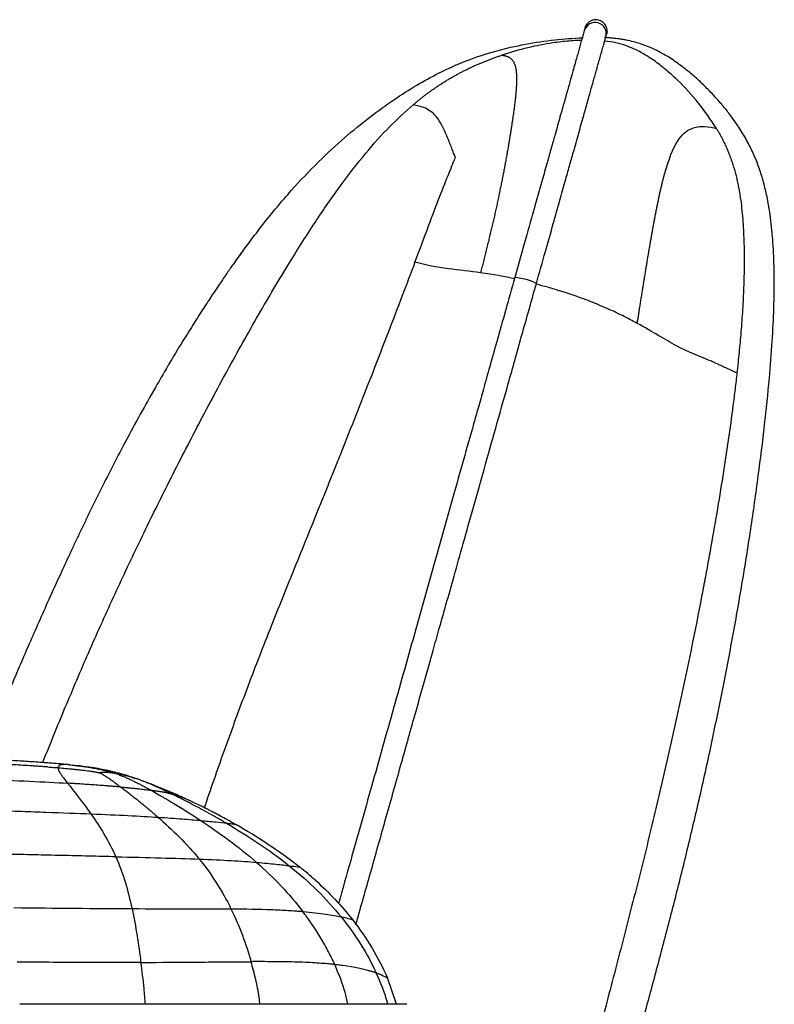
# Paper-space layout '_Right' of a CAD drawing. Header units: millimetres. Extents: x -155 to 619, y 0 to 686.
# Tile 9 of 9: x 451 to 619, y 466 to 686. Entities that reach past the tile are written whole.
import ezdxf

# ---------------------------------------------------------------- set-up
doc = ezdxf.new("R2010")
doc.units = ezdxf.units.MM

psp = doc.layouts.new('_Right')

# ---------------------------------------------------------------- linework, layer by layer
at = {"color": 7, "linetype": 'Continuous', "lineweight": 25}
for p, q in [((581.67, 683.01), (581.5, 682.27)), ((581.32, 681.99), (581.6, 682.58)), ((581.59, 682.53), (581.5, 682.27)), ((581.59, 682.53), (581.59, 682.53)), ((461.88, 519.58), (463.65, 519.37)), ((476.23, 516.63), (476.31, 516.61)), ((477.77, 516.09), (477.67, 516.13)), ((488.68, 511.57), (488.39, 511.69)), ((489.45, 511.2), (489.4, 511.22)), ((534.77, 466.18), (532.71, 472.09))]:
    psp.add_line(p, q, dxfattribs=at)
at = {"color": 7, "linetype": 'Continuous', "lineweight": 25, "flags": 128}
for points in [[(576.77, 683.89), (576.87, 684.16), (577.16, 684.68)], [(561.11, 628.22), (561.13, 628.25), (561.46, 628.28), (562.09, 628.19), (562.94, 628.01), (563.88, 627.75), (564.76, 627.47), (565.46, 627.19), (565.85, 626.97), (565.92, 626.87)]]:
    psp.add_lwpolyline(points, dxfattribs=at)
at = {"color": 7, "linetype": 'Continuous', "lineweight": 25}
psp.add_arc((579.01, 682.59), 2.5, 344.1529, 164.1485, dxfattribs=at)
for points, knots in [([(581.47, 682.3), (581.55, 682.51), (581.73, 682.96), (581.66, 683.77), (581.39, 684.43), (581.07, 684.86), (580.8, 685.12), (580.58, 685.28), (580.41, 685.38), (580.33, 685.43), (580.3, 685.45), (580.11, 685.54), (579.71, 685.68), (579.17, 685.73), (578.63, 685.66), (578.09, 685.49), (577.46, 685.1), (577.15, 684.64), (576.97, 684.38)], [0, 0, 0, 0, 0.191502, 0.413215, 0.585752, 0.682845, 0.752352, 0.794614, 0.805972, 0.80956, 0.810995, 0.812331, 0.838453, 0.871208, 0.892243, 0.919696, 0.955194, 1, 1, 1, 1]), ([(576.6, 683.27), (576.59, 683.24), (576.57, 683.18), (576.5, 682.93), (576.38, 682.47), (576.19, 681.8), (575.94, 680.92), (575.65, 679.88), (575.32, 678.73), (574.96, 677.44), (574.55, 675.99), (574.04, 674.18), (573.41, 671.92), (572.62, 669.11), (571.7, 665.87), (570.84, 662.79), (570.05, 659.99), (569.31, 657.38), (568.4, 654.13), (567.15, 649.7), (565.51, 643.87), (563.43, 636.46), (561.91, 631.09), (561.11, 628.22)], [0, 0, 0, 0, 0.082569, 0.158293, 0.227173, 0.289277, 0.344569, 0.392893, 0.43432, 0.471015, 0.50642, 0.540444, 0.581305, 0.620784, 0.659951, 0.699074, 0.719397, 0.744392, 0.774575, 0.80978, 0.864198, 0.927478, 1, 1, 1, 1]), ([(577.22, 684.75), (577.17, 684.69), (577.08, 684.57), (576.98, 684.39), (576.9, 684.23), (576.84, 684.1), (576.81, 683.99), (576.78, 683.91), (576.77, 683.86), (576.76, 683.84), (576.75, 683.81), (576.74, 683.76), (576.73, 683.71), (576.72, 683.68), (576.71, 683.65), (576.7, 683.62), (576.69, 683.59), (576.68, 683.55), (576.67, 683.52), (576.66, 683.49), (576.65, 683.45), (576.65, 683.43), (576.64, 683.41), (576.63, 683.37), (576.61, 683.31), (576.6, 683.27)], [0, 0, 0, 0, 0.057812, 0.111043, 0.159693, 0.203761, 0.243247, 0.278151, 0.308473, 0.334674, 0.416167, 0.499999, 0.530753, 0.561197, 0.591332, 0.621157, 0.650673, 0.679921, 0.712705, 0.748011, 0.788341, 0.833699, 0.884093, 0.939527, 1, 1, 1, 1]), ([(480, 241.79), (480.4, 242.07), (482.47, 243.5), (486.18, 246.58), (491.1, 251.1), (495.92, 256.18), (500.71, 261.82), (505.84, 268.51), (511.33, 276.31), (517.12, 285.19), (522.83, 294.54), (528.39, 304.15), (534.25, 314.81), (540.27, 326.33), (546.3, 338.63), (551.85, 350.7), (556.96, 362.63), (561.69, 374.45), (566.35, 386.89), (570.9, 399.91), (575.33, 413.43), (579.42, 426.67), (583.25, 439.65), (586.84, 452.3), (590.2, 464.53), (593.37, 476.28), (596.38, 487.75), (599.27, 499.27), (602.09, 511.18), (604.77, 523.25), (607.29, 535.44), (609.62, 547.56), (611.78, 559.8), (613.72, 571.97), (615.4, 583.81), (616.8, 595.04), (617.83, 605.06), (618.52, 613.8), (618.89, 621.35), (618.99, 628.23), (618.79, 634.53), (618.32, 640.31), (617.63, 644.98), (616.79, 648.78), (615.86, 651.93), (614.74, 654.9), (613.41, 657.77), (611.83, 660.59), (610.1, 663.19), (608.32, 665.54), (606.6, 667.6), (604.98, 669.36), (603.64, 670.72), (602.64, 671.69), (601.61, 672.63), (600.58, 673.53), (599.54, 674.39), (598.36, 675.31), (597.06, 676.26), (595.68, 677.19), (594.19, 678.09), (592.67, 678.9), (591.1, 679.62), (589.55, 680.21), (588.03, 680.69), (586.7, 681.01), (585.57, 681.24), (584.7, 681.38), (583.87, 681.49), (583.16, 681.57), (582.6, 681.62), (582.33, 681.64), (582.13, 681.66), (581.93, 681.67), (581.66, 681.69), (581.34, 681.7), (581.2, 681.71), (581.12, 681.71)], [0, 0, 0, 0, 0.003897, 0.020205, 0.035649, 0.050561, 0.065374, 0.080503, 0.099324, 0.11879, 0.138699, 0.158787, 0.178748, 0.204131, 0.228645, 0.252494, 0.275871, 0.298945, 0.321793, 0.348322, 0.374262, 0.39944, 0.423713, 0.447477, 0.470206, 0.491903, 0.51301, 0.53422, 0.556204, 0.57939, 0.601278, 0.62362, 0.646115, 0.668413, 0.690027, 0.710467, 0.729274, 0.74419, 0.757868, 0.770616, 0.782814, 0.794912, 0.807414, 0.816257, 0.825702, 0.835888, 0.846592, 0.857306, 0.867481, 0.874419, 0.880565, 0.885918, 0.888398, 0.89085, 0.893391, 0.896149, 0.899244, 0.902778, 0.908308, 0.914898, 0.922639, 0.933492, 0.945536, 0.957815, 0.969452, 0.979701, 0.985124, 0.989639, 0.993141, 0.995574, 0.996423, 0.996785, 0.997128, 0.997477, 0.997858, 0.998796, 1, 1, 1, 1]), ([(498.99, 632.07), (500.97, 634.78), (504.88, 640.12), (511.02, 647.44), (517.1, 653.87), (522.98, 659.32), (528.61, 663.93), (533.98, 667.81), (539.08, 671.08), (544.5, 674.08), (550.38, 676.7), (556.88, 678.83), (563.43, 680.32), (569.87, 681.31), (574.11, 681.57), (576.16, 681.7)], [0, 0, 0, 0, 0.105951, 0.208116, 0.300562, 0.384331, 0.460393, 0.529604, 0.592753, 0.651141, 0.724211, 0.795215, 0.866191, 0.935487, 1, 1, 1, 1]), ([(575.99, 681.11), (575.66, 681.11), (574.74, 681.08), (573.22, 680.96), (571.41, 680.78), (568.32, 680.37), (563.88, 679.53), (560.16, 678.4), (558.24, 677.81)], [0, 0, 0, 0, 0.054926, 0.152577, 0.253074, 0.356315, 0.668173, 1, 1, 1, 1]), ([(565.92, 626.87), (566.6, 629.27), (567.86, 633.75), (569.61, 639.96), (571.08, 645.2), (572.28, 649.48), (573.28, 653.02), (574.3, 656.62), (575.38, 660.47), (576.48, 664.39), (577.42, 667.71), (578.09, 670.11), (578.57, 671.81), (578.94, 673.11), (579.3, 674.41), (579.68, 675.76), (580.06, 677.12), (580.45, 678.48), (580.8, 679.73), (581.09, 680.75), (581.28, 681.43), (581.38, 681.79), (581.4, 681.87), (581.41, 681.91)], [0, 0, 0, 0, 0.0606795, 0.1135345, 0.1587425, 0.1964518, 0.2268236, 0.2548101, 0.2969761, 0.3390297, 0.3797731, 0.417505, 0.4407561, 0.4625116, 0.4874742, 0.5190308, 0.5570911, 0.601385, 0.6628951, 0.7336331, 0.813346, 0.9021221, 1, 1, 1, 1]), ([(606.05, 661.47), (604.77, 663.4), (602.19, 667.26), (598.2, 671.52), (594.8, 674.59), (592.58, 676.32), (590.43, 677.76), (588.39, 678.91), (586.01, 679.91), (583.62, 680.63), (581.98, 680.84), (581.14, 680.94)], [0, 0, 0, 0, 0.212206, 0.426945, 0.533563, 0.633176, 0.685776, 0.77074, 0.848618, 0.922304, 1, 1, 1, 1]), ([(581.41, 681.91), (581.42, 681.94), (581.44, 682), (581.45, 682.04), (581.45, 682.06), (581.46, 682.08), (581.47, 682.11), (581.48, 682.15), (581.49, 682.18), (581.5, 682.23), (581.52, 682.3), (581.54, 682.36), (581.55, 682.4), (581.56, 682.42), (581.56, 682.44), (581.57, 682.46), (581.57, 682.47), (581.58, 682.49), (581.57, 682.49), (581.57, 682.49)], [0, 0, 0, 0, 0.084529, 0.162348, 0.233455, 0.297852, 0.355554, 0.406563, 0.450879, 0.489174, 0.608273, 0.730795, 0.775745, 0.820244, 0.864291, 0.907886, 0.951029, 0.993784, 1, 1, 1, 1]), ([(538.42, 666.73), (538.62, 666.9), (539.02, 667.23), (539.62, 667.72), (540.22, 668.2), (540.84, 668.68), (541.46, 669.15), (542.08, 669.61), (542.71, 670.06), (543.35, 670.5), (544, 670.94), (544.65, 671.37), (545.3, 671.79), (545.97, 672.2), (546.64, 672.6), (547.31, 672.99), (548, 673.38), (548.69, 673.75), (549.38, 674.12), (550.09, 674.47), (550.79, 674.82), (551.51, 675.16), (552.23, 675.49), (552.96, 675.81), (553.7, 676.12), (554.44, 676.43), (555.19, 676.72), (555.94, 677.01), (556.7, 677.28), (557.47, 677.55), (557.98, 677.73), (558.24, 677.81)], [0, 0, 0, 0, 0.033955, 0.067906, 0.101857, 0.135812, 0.169775, 0.203749, 0.23774, 0.271751, 0.305785, 0.339848, 0.373945, 0.408081, 0.442262, 0.476495, 0.510784, 0.545136, 0.579556, 0.61405, 0.648624, 0.683282, 0.718033, 0.752881, 0.787834, 0.822896, 0.858072, 0.893366, 0.928783, 0.964326, 1, 1, 1, 1]), ([(558.24, 677.81), (558.29, 677.8), (558.39, 677.79), (558.56, 677.76), (558.73, 677.73), (558.91, 677.69), (559.09, 677.64), (559.27, 677.59), (559.46, 677.52), (559.64, 677.44), (559.83, 677.34), (560.02, 677.23), (560.2, 677.09), (560.37, 676.93), (560.54, 676.74), (560.71, 676.52), (560.86, 676.27), (561, 675.98), (561.13, 675.65), (561.22, 675.33), (561.29, 675.05), (561.33, 674.82), (561.37, 674.57), (561.41, 674.31), (561.44, 674.04), (561.46, 673.74), (561.48, 673.44), (561.49, 673.11), (561.5, 672.77), (561.5, 672.41), (561.5, 672.03), (561.49, 671.63), (561.47, 671.21), (561.45, 670.77), (561.42, 670.31), (561.38, 669.83), (561.34, 669.32), (561.29, 668.8), (561.23, 668.25), (561.17, 667.68), (561.1, 667.08), (561.02, 666.46), (560.94, 665.82), (560.85, 665.15), (560.76, 664.46), (560.65, 663.74), (560.54, 662.99), (560.42, 662.22), (560.34, 661.69), (560.3, 661.42)], [0, 0, 0, 0, 0.031619, 0.063187, 0.094699, 0.126152, 0.157542, 0.188863, 0.220112, 0.251285, 0.282377, 0.313384, 0.344298, 0.375114, 0.405825, 0.436423, 0.46691, 0.497277, 0.527506, 0.557584, 0.573403, 0.589181, 0.604917, 0.620611, 0.636262, 0.65187, 0.667434, 0.682953, 0.698426, 0.713852, 0.72923, 0.744562, 0.759845, 0.775082, 0.790272, 0.805417, 0.820519, 0.835581, 0.850606, 0.865599, 0.880563, 0.895504, 0.910429, 0.925344, 0.940255, 0.955167, 0.970089, 0.98503, 1, 1, 1, 1]), ([(455.9, 520.06), (455.93, 520.15), (457.56, 524.29), (460.9, 532.44), (466.09, 544.65), (471.55, 556.82), (477.33, 569.1), (483.39, 581.44), (489.83, 594.04), (496.54, 606.67), (503.4, 618.99), (510.05, 630.29), (516.3, 640.21), (522.09, 648.6), (527.64, 655.75), (532.95, 661.78), (536.67, 665.14), (538.42, 666.73)], [0, 0, 0, 0, 0.001805, 0.07869, 0.156083, 0.236858, 0.315103, 0.396619, 0.480511, 0.565749, 0.650064, 0.730523, 0.797869, 0.857957, 0.911102, 0.958142, 1, 1, 1, 1]), ([(547.88, 654.95), (547.85, 655.03), (547.8, 655.14), (547.7, 655.41), (547.64, 655.56), (547.45, 656.06), (547.31, 656.42), (546.86, 657.57), (546.54, 658.39), (545.53, 660.86), (544.81, 662.49), (543.13, 664.81), (542.15, 665.51), (540.21, 666.39), (539.25, 666.58), (538.42, 666.73)], [0, 0, 0, 0, 0.03125, 0.03125, 0.0625, 0.0625, 0.125, 0.125, 0.25, 0.25, 0.5, 0.5, 0.75, 0.75, 1, 1, 1, 1]), ([(560.3, 661.42), (560.28, 661.28), (560.23, 661), (560.17, 660.58), (560.1, 660.15), (560.03, 659.71), (559.95, 659.26), (559.88, 658.81), (559.8, 658.35), (559.72, 657.89), (559.64, 657.42), (559.56, 656.94), (559.48, 656.46), (559.39, 655.97), (559.3, 655.48), (559.21, 654.98), (559.12, 654.48), (559.03, 653.97), (558.93, 653.45), (558.83, 652.93), (558.73, 652.4), (558.63, 651.87), (558.53, 651.34), (558.42, 650.8), (558.32, 650.25), (558.21, 649.71), (558.1, 649.15), (557.99, 648.6), (557.87, 648.04), (557.75, 647.47), (557.64, 646.9), (557.52, 646.33), (557.4, 645.75), (557.27, 645.18), (557.15, 644.59), (557.02, 644.01), (556.89, 643.42), (556.76, 642.83), (556.63, 642.24), (556.49, 641.64), (556.36, 641.04), (556.22, 640.44), (556.08, 639.83), (555.94, 639.23), (555.8, 638.62), (555.65, 638.01), (555.5, 637.4), (555.36, 636.78), (555.21, 636.17), (555.06, 635.55), (554.9, 634.93), (554.75, 634.31), (554.59, 633.69), (554.44, 633.06), (554.28, 632.44), (554.12, 631.81), (553.96, 631.18), (553.79, 630.55), (553.63, 629.93), (553.52, 629.51), (553.46, 629.29)], [0, 0, 0, 0, 0.016116, 0.032256, 0.048424, 0.064621, 0.080848, 0.097108, 0.113402, 0.129733, 0.1461, 0.162507, 0.178954, 0.195442, 0.211973, 0.228547, 0.245165, 0.261829, 0.278539, 0.295294, 0.312097, 0.328947, 0.345844, 0.362788, 0.37978, 0.396819, 0.413906, 0.43104, 0.44822, 0.465446, 0.482719, 0.500036, 0.517398, 0.534804, 0.552252, 0.569743, 0.587275, 0.604848, 0.62246, 0.640112, 0.657803, 0.675531, 0.693296, 0.711097, 0.728932, 0.746802, 0.764704, 0.782639, 0.800604, 0.8186, 0.836625, 0.854678, 0.872758, 0.890864, 0.908996, 0.927152, 0.945331, 0.963533, 0.981756, 1, 1, 1, 1]), ([(594.48, 651.24), (595.43, 654.71), (596.4, 657.01), (598.38, 660.13), (599.38, 660.94), (600.41, 661.4)], [0, 0, 0, 0, 0.5, 0.5, 1, 1, 1, 1]), ([(600.41, 661.4), (601.43, 661.86), (602.46, 661.96), (604.39, 661.86), (605.29, 661.65), (606.05, 661.47)], [0, 0, 0, 0, 0.5, 0.5, 1, 1, 1, 1]), ([(606.05, 661.47), (606.15, 661.3), (606.36, 660.95), (606.66, 660.42), (606.95, 659.89), (607.24, 659.36), (607.51, 658.83), (607.77, 658.29), (608.03, 657.76), (608.27, 657.22), (608.51, 656.68), (608.73, 656.13), (608.95, 655.59), (609.15, 655.04), (609.35, 654.49), (609.54, 653.94), (609.72, 653.39), (609.9, 652.84), (610.06, 652.28), (610.22, 651.72), (610.36, 651.16), (610.5, 650.6), (610.64, 650.03), (610.76, 649.47), (610.88, 648.9), (610.99, 648.33), (611.1, 647.76), (611.2, 647.19), (611.29, 646.61), (611.38, 646.03), (611.66, 644.06), (611.99, 640.66), (612.22, 635.82), (612.26, 630.93), (612.14, 626.01), (611.89, 621.07), (611.59, 617), (611.32, 613.82), (611.11, 611.53), (610.87, 609.24), (610.71, 607.72), (610.62, 606.95)], [0, 0, 0, 0, 0.0109679, 0.0218809, 0.0327414, 0.0435518, 0.0543146, 0.0650322, 0.0757075, 0.0863434, 0.096943, 0.1075095, 0.1180463, 0.1285571, 0.1390454, 0.1495152, 0.1599697, 0.1704116, 0.1808436, 0.1912686, 0.2016891, 0.2121078, 0.2225272, 0.2329493, 0.2433762, 0.2538099, 0.2642533, 0.274708, 0.2851748, 0.2956543, 0.3061467, 0.3925741, 0.4798083, 0.5676258, 0.6560299, 0.7450609, 0.8347209, 0.8759058, 0.9171835, 0.9585498, 1, 1, 1, 1]), ([(538.86, 631.65), (541.09, 637.58), (542.88, 642.41), (545.16, 648.33), (545.85, 650.08), (546.76, 652.32), (547.04, 653), (547.42, 653.89), (547.53, 654.16), (547.74, 654.62), (547.82, 654.82), (547.88, 654.95)], [0, 0, 0, 0, 0.5, 0.5, 0.75, 0.75, 0.875, 0.875, 0.9375, 0.9375, 1, 1, 1, 1]), ([(588.42, 618.01), (588.47, 618.36), (588.58, 619.05), (588.74, 620.08), (588.9, 621.12), (589.07, 622.15), (589.23, 623.18), (589.39, 624.21), (589.56, 625.23), (589.72, 626.25), (589.89, 627.28), (590.05, 628.3), (590.22, 629.31), (590.38, 630.32), (590.55, 631.33), (590.71, 632.34), (590.88, 633.34), (591.05, 634.33), (591.22, 635.32), (591.39, 636.31), (591.56, 637.29), (591.73, 638.26), (591.9, 639.22), (592.08, 640.17), (592.25, 641.11), (592.43, 642.04), (592.61, 642.96), (592.78, 643.87), (592.97, 644.77), (593.15, 645.64), (593.33, 646.51), (593.52, 647.35), (593.71, 648.18), (593.9, 648.98), (594.09, 649.76), (594.28, 650.52), (594.41, 651), (594.48, 651.24)], [0, 0, 0, 0, 0.02914, 0.058257, 0.087353, 0.116432, 0.145493, 0.174538, 0.203568, 0.232582, 0.261579, 0.290557, 0.319514, 0.348448, 0.377355, 0.40623, 0.435069, 0.463869, 0.492624, 0.521331, 0.549986, 0.578585, 0.607124, 0.635599, 0.664009, 0.692351, 0.720625, 0.748832, 0.776975, 0.805059, 0.833084, 0.861052, 0.88896, 0.916807, 0.944595, 0.972324, 1, 1, 1, 1]), ([(502.61, 637.01), (502.61, 637.01), (502.61, 637.02), (502.58, 636.98), (502.5, 636.88), (502.38, 636.72), (502.21, 636.49), (501.98, 636.19), (501.7, 635.82), (501.37, 635.37), (500.97, 634.84), (500.52, 634.22), (500, 633.5), (499.43, 632.72), (498.83, 631.87), (498.2, 630.98), (497.51, 630), (496.76, 628.91), (495.94, 627.71), (494.75, 625.97), (493.09, 623.48), (491.05, 620.33), (488.88, 616.92), (486.59, 613.23), (483.91, 608.78), (480.9, 603.62), (477.61, 597.76), (474.59, 592.18), (471.86, 586.95), (469.44, 582.21), (467.41, 578.11), (465.82, 574.85), (464.66, 572.45), (463.53, 570.06), (462.04, 566.89), (460.07, 562.66), (457.78, 557.63), (455.52, 552.59), (453.4, 547.78), (451.41, 543.2), (449.64, 539.06), (448.07, 535.33), (446.71, 532.05), (445.43, 528.93), (444.39, 526.37), (443.61, 524.44), (443.07, 523.1), (442.59, 521.88), (442.32, 521.2), (442.19, 520.88)], [0, 0, 0, 0, 0.0186034, 0.0710391, 0.1189419, 0.1623778, 0.201458, 0.2363342, 0.2671949, 0.2942945, 0.317953, 0.3384737, 0.3561389, 0.3712178, 0.3825032, 0.3922103, 0.40057, 0.4079082, 0.4146379, 0.4211614, 0.4348173, 0.4506492, 0.4692311, 0.4905669, 0.51438, 0.5491759, 0.5860801, 0.6233132, 0.6503132, 0.6757235, 0.699179, 0.7102706, 0.7211008, 0.7318752, 0.7427697, 0.7653011, 0.7938986, 0.8236419, 0.8535114, 0.8824036, 0.909311, 0.929629, 0.9476748, 0.9632959, 0.9766556, 0.9827303, 0.9886347, 0.9946473, 1, 1, 1, 1]), ([(538.86, 631.65), (537.92, 629.17), (535.94, 623.94), (532.79, 615.74), (529.39, 606.95), (525.82, 597.84), (523.14, 591.09), (521.29, 586.44), (520.27, 583.9), (519.11, 581.02), (517.95, 578.14), (515.48, 572.03), (511.74, 562.83), (506.62, 550.1), (501.62, 537.27), (496.83, 524.23), (493.64, 515.2), (492.07, 510.47), (491.91, 510)], [0, 0, 0, 0, 0.061403, 0.129327, 0.202117, 0.278055, 0.354282, 0.369249, 0.393182, 0.417042, 0.440815, 0.464488, 0.568591, 0.669219, 0.780016, 0.88519, 0.988784, 1, 1, 1, 1]), ([(553.46, 629.3), (551.2, 629.6), (548.74, 629.84), (543.76, 630.52), (541.24, 630.96), (538.86, 631.65)], [0, 0, 0, 0, 0.5, 0.5, 1, 1, 1, 1]), ([(561.11, 628.22), (560.41, 625.75), (559.1, 621.08), (557.23, 614.44), (555.59, 608.62), (554.17, 603.59), (552.98, 599.34), (550.74, 591.39), (546.12, 574.97), (540.17, 553.82), (534.1, 532.26), (529.26, 515.06), (525.18, 500.56), (522.73, 491.85), (521.83, 488.66)], [0, 0, 0, 0, 0.053452, 0.100997, 0.142746, 0.178769, 0.209091, 0.23406, 0.349587, 0.561894, 0.688305, 0.812925, 0.931387, 1, 1, 1, 1]), ([(525.69, 483.93), (525.75, 484.14), (526.83, 487.98), (529.02, 495.74), (532.28, 507.33), (535.57, 519.02), (538.72, 530.23), (541.14, 538.81), (542.94, 545.21), (544.29, 550.02), (545.85, 555.55), (547.65, 561.94), (549.69, 569.19), (551.92, 577.11), (554.33, 585.69), (556.92, 594.88), (559.73, 604.86), (562.76, 615.62), (564.84, 623.03), (565.92, 626.87)], [0, 0, 0, 0, 0.004356, 0.080593, 0.162795, 0.247448, 0.325926, 0.397857, 0.427476, 0.460182, 0.498875, 0.543557, 0.594226, 0.650876, 0.709803, 0.774112, 0.843841, 0.919052, 1, 1, 1, 1]), ([(588.41, 618.01), (587.33, 618.59), (585.22, 619.71), (581.75, 621.32), (579.02, 622.47), (577.16, 623.2), (576.2, 623.56), (574.26, 624.26), (571.64, 625.12), (568.56, 626.03), (566.74, 626.52), (565.89, 626.75)], [0, 0, 0, 0, 0.1918393, 0.3743956, 0.5383437, 0.5635034, 0.6073705, 0.6546404, 0.7918534, 0.9016352, 1, 1, 1, 1]), ([(597.18, 612.97), (595.88, 613.65), (594.53, 614.45), (591.65, 616.17), (590.11, 617.09), (588.41, 618.01)], [0, 0, 0, 0, 0.5, 0.5, 1, 1, 1, 1]), ([(610.62, 606.95), (610.53, 606.99), (610.34, 607.08), (610.05, 607.21), (609.75, 607.34), (609.44, 607.48), (609.13, 607.63), (608.8, 607.78), (608.47, 607.93), (608.12, 608.09), (607.76, 608.26), (607.4, 608.43), (607.02, 608.6), (606.63, 608.78), (606.23, 608.97), (605.81, 609.16), (605.38, 609.35), (604.93, 609.55), (604.62, 609.68), (604.46, 609.75)], [0, 0, 0, 0, 0.059278, 0.118487, 0.177617, 0.23667, 0.295654, 0.354586, 0.413482, 0.472355, 0.531213, 0.590053, 0.648856, 0.707588, 0.76622, 0.824759, 0.883225, 0.94164, 1, 1, 1, 1]), ([(610.62, 606.95), (610.56, 606.36), (610.49, 605.77), (610.35, 604.57), (610.14, 602.76), (609.6, 598.44), (609.06, 594.59), (607.93, 586.72), (607.06, 581.26), (605.65, 572.92), (604.91, 568.72), (604.01, 563.78), (603.59, 561.49), (603.41, 560.56), (603.37, 560.33), (603.36, 560.27), (603.36, 560.26), (603.35, 560.24), (603.35, 560.23), (603.34, 560.18), (603.3, 559.96), (603.13, 559.03), (600.81, 546.87), (598.3, 534.96), (595.33, 521.69), (594.73, 519.07), (593.54, 513.93), (592.94, 511.4), (591.17, 503.97), (589.99, 499.18), (587.61, 489.71), (586.41, 485.02), (584.56, 477.89), (583.94, 475.5), (582.67, 470.64), (582.03, 468.18), (578.75, 455.69), (575.93, 445.14), (571.89, 431.44), (571.05, 428.67), (569.32, 423.09), (568.43, 420.28), (565.66, 411.77), (563.7, 406.02), (559.57, 394.4), (557.4, 388.53), (554.02, 379.68), (552.86, 376.71), (551.69, 373.73), (551.68, 373.71), (551.67, 373.7), (551.67, 373.68), (551.65, 373.65), (551.62, 373.56), (551.56, 373.4), (551.43, 373.08), (551.17, 372.43), (550.66, 371.13), (547.84, 364.09), (545.05, 357.39), (539.81, 345.37), (537.05, 339.31), (532.63, 330.1), (531.11, 327.01), (527.97, 320.79), (526.34, 317.65), (517.97, 301.9), (510.54, 289.21), (501.27, 275.64), (499.42, 273.04), (495.74, 268.12), (493.92, 265.81), (488.46, 259.3), (484.81, 255.48), (480.97, 252.05)], [0, 0, 0, 0, 0.007812, 0.007812, 0.015625, 0.03125, 0.0625, 0.0625, 0.125, 0.125, 0.15625, 0.171875, 0.179687, 0.181641, 0.182129, 0.182251, 0.182312, 0.182312, 0.182373, 0.182373, 0.182617, 0.183594, 0.1875, 0.25, 0.25, 0.265625, 0.265625, 0.28125, 0.28125, 0.3125, 0.3125, 0.34375, 0.34375, 0.359375, 0.359375, 0.375, 0.375, 0.4375, 0.4375, 0.453125, 0.453125, 0.46875, 0.46875, 0.5, 0.5, 0.53125, 0.53125, 0.546875, 0.546936, 0.546936, 0.546997, 0.546997, 0.547119, 0.547363, 0.547852, 0.548828, 0.550781, 0.554688, 0.5625, 0.625, 0.625, 0.6875, 0.6875, 0.71875, 0.71875, 0.75, 0.75, 0.875, 0.875, 0.90625, 0.90625, 0.9375, 0.9375, 1, 1, 1, 1]), ([(460.57, 519.7), (460.13, 519.74), (459.26, 519.81), (457.96, 519.92), (456.5, 520.03), (454.86, 520.15), (452.48, 520.31), (450.04, 520.46), (448.21, 520.56), (447.54, 520.6)], [0, 0, 0, 0, 0.10181, 0.200916, 0.298283, 0.43817, 0.578187, 0.846943, 1, 1, 1, 1]), ([(457.05, 519.09), (456.79, 519.11), (456.27, 519.14), (455.47, 519.2), (454.66, 519.25), (453.82, 519.31), (452.59, 519.38), (450.95, 519.48), (448.92, 519.59), (446.86, 519.7), (445.01, 519.8), (443.35, 519.88), (442.38, 519.93), (441.89, 519.95)], [0, 0, 0, 0, 0.051198, 0.103775, 0.157702, 0.212945, 0.269473, 0.401227, 0.538896, 0.671433, 0.808325, 0.903304, 1, 1, 1, 1]), ([(457.05, 519.09), (457.24, 519.08), (457.62, 519.05), (458.19, 519.01), (458.74, 518.96), (459.1, 518.94), (459.28, 518.92)], [0, 0, 0, 0, 0.258695, 0.5117, 0.758759, 1, 1, 1, 1]), ([(461.88, 519.58), (461.8, 519.59), (461.64, 519.6), (461.41, 519.62), (461.18, 519.63), (460.93, 519.63), (460.57, 519.63), (460.22, 519.61), (459.9, 519.55), (459.71, 519.48), (459.57, 519.41), (459.5, 519.35), (459.4, 519.27), (459.34, 519.18), (459.3, 519.08), (459.29, 519.03), (459.28, 518.98), (459.28, 518.94), (459.28, 518.92)], [0, 0, 0, 0, 0.055671, 0.108422, 0.158635, 0.223677, 0.297522, 0.443566, 0.543726, 0.641202, 0.696364, 0.751032, 0.774612, 0.898386, 0.920309, 0.949509, 0.974845, 1, 1, 1, 1]), ([(459.28, 518.92), (459.28, 518.9), (459.28, 518.84), (459.3, 518.76), (459.31, 518.66), (459.34, 518.57), (459.38, 518.47), (459.42, 518.36), (459.47, 518.25), (459.53, 518.13), (459.6, 518.01), (459.67, 517.88), (459.75, 517.75), (459.87, 517.56), (460.04, 517.31), (460.26, 516.99), (460.52, 516.65), (460.8, 516.28), (461.1, 515.89), (461.32, 515.61), (461.43, 515.47)], [0, 0, 0, 0, 0.0407648, 0.081537, 0.122326, 0.1631412, 0.2039921, 0.2448885, 0.2858398, 0.326856, 0.3679467, 0.4091217, 0.4503911, 0.4917648, 0.574853, 0.6584781, 0.742722, 0.8276678, 0.9133989, 1, 1, 1, 1]), ([(459.28, 518.92), (459.51, 518.9), (459.94, 518.87), (460.58, 518.82), (461.2, 518.76), (461.8, 518.71), (462.49, 518.65), (463.32, 518.56), (464.18, 518.47), (464.75, 518.4), (464.99, 518.37), (465.01, 518.37), (465.03, 518.37), (465.08, 518.36), (465.36, 518.32), (465.83, 518.26), (466.44, 518.17), (466.9, 518.1), (467.2, 518.05), (467.33, 518.03), (467.39, 518.02), (467.39, 518.02), (467.4, 518.02), (467.46, 518.01), (467.63, 517.98), (467.84, 517.94), (468.01, 517.91), (468.09, 517.89), (468.16, 517.88), (468.25, 517.86), (468.31, 517.85), (468.36, 517.84), (468.41, 517.83), (468.47, 517.82), (468.51, 517.81), (468.55, 517.8), (468.57, 517.8)], [0, 0, 0, 0, 0.069461, 0.136637, 0.201714, 0.264836, 0.326114, 0.421364, 0.529264, 0.603394, 0.606261, 0.608219, 0.609783, 0.611346, 0.624847, 0.700429, 0.76579, 0.826366, 0.849938, 0.868217, 0.868656, 0.869232, 0.869778, 0.870238, 0.888097, 0.926893, 0.942398, 0.943154, 0.953252, 0.967372, 0.97308, 0.973808, 0.983891, 0.987006, 0.99362, 1, 1, 1, 1]), ([(461.88, 519.58), (462.08, 519.56), (462.41, 519.52), (463, 519.46), (463.42, 519.41), (463.92, 519.35), (464.45, 519.28), (465.3, 519.17), (466.03, 519.06), (466.67, 518.95), (467.19, 518.86), (467.58, 518.79), (467.78, 518.75)], [0, 0, 0, 0, 0.095704, 0.161932, 0.289837, 0.29968, 0.408434, 0.555859, 0.725843, 0.785088, 0.893629, 1, 1, 1, 1]), ([(476.26, 516.65), (475.56, 516.88), (474.03, 517.38), (471.93, 517.95), (469.96, 518.4), (468.17, 518.75), (466, 519.1), (464.42, 519.29), (463.52, 519.4)], [0, 0, 0, 0, 0.175796, 0.38208, 0.501486, 0.637132, 0.795367, 1, 1, 1, 1]), ([(467.78, 518.75), (467.87, 518.73), (468.06, 518.7), (468.42, 518.62), (469.05, 518.48), (469.62, 518.35), (470.26, 518.18), (470.6, 518.09), (470.9, 518), (471.09, 517.95), (471.26, 517.9), (471.5, 517.82), (471.71, 517.76), (471.87, 517.71), (471.95, 517.68)], [0, 0, 0, 0, 0.062168, 0.124075, 0.247774, 0.496694, 0.524473, 0.707769, 0.747794, 0.750732, 0.844081, 0.874145, 0.937293, 1, 1, 1, 1]), ([(442.89, 516.36), (446.45, 516.21), (449.83, 516.06), (456.05, 515.77), (458.91, 515.62), (461.43, 515.47)], [0, 0, 0, 0, 0.5, 0.5, 1, 1, 1, 1]), ([(471.95, 517.68), (471.78, 517.7), (471.46, 517.74), (471, 517.8), (470.54, 517.84), (470.21, 517.86), (470, 517.86), (469.87, 517.86), (469.63, 517.86), (469.39, 517.86), (469.25, 517.85), (469.23, 517.85), (469.21, 517.85), (469.15, 517.84), (469.05, 517.84), (468.95, 517.83), (468.89, 517.83), (468.85, 517.82), (468.81, 517.82), (468.76, 517.82), (468.73, 517.81), (468.7, 517.81), (468.67, 517.81), (468.64, 517.81), (468.61, 517.8), (468.58, 517.8), (468.57, 517.8)], [0, 0, 0, 0, 0.157432, 0.290856, 0.415909, 0.569941, 0.58776, 0.606019, 0.694402, 0.801515, 0.817757, 0.819207, 0.820427, 0.838442, 0.872739, 0.905481, 0.921044, 0.921542, 0.935925, 0.956308, 0.96338, 0.963838, 0.977933, 0.982203, 0.991149, 1, 1, 1, 1]), ([(468.57, 517.8), (468.59, 517.79), (468.61, 517.78), (468.64, 517.77), (468.68, 517.75), (468.7, 517.73), (468.74, 517.72), (468.78, 517.7), (468.84, 517.66), (468.88, 517.64), (468.91, 517.62), (468.93, 517.61), (469.03, 517.56), (469.17, 517.48), (469.28, 517.41), (469.34, 517.38), (469.36, 517.37), (469.47, 517.3), (469.64, 517.2), (469.93, 517.02), (470.16, 516.87), (470.34, 516.75), (470.51, 516.64), (470.67, 516.53), (471.04, 516.28), (471.36, 516.04), (471.68, 515.81), (471.75, 515.76), (471.76, 515.76), (471.76, 515.75), (471.86, 515.68), (472.07, 515.53), (472.4, 515.28), (472.79, 514.99), (473.08, 514.77), (473.25, 514.64), (473.28, 514.62), (473.28, 514.62), (473.28, 514.62), (473.28, 514.62)], [0, 0, 0, 0, 0.008289, 0.0167, 0.020064, 0.034018, 0.034451, 0.041138, 0.060499, 0.074196, 0.074676, 0.078713, 0.089626, 0.137727, 0.171682, 0.172257, 0.172955, 0.188149, 0.243845, 0.292383, 0.379286, 0.397253, 0.414831, 0.48859, 0.498589, 0.653737, 0.694646, 0.695865, 0.697314, 0.698839, 0.700014, 0.754581, 0.827733, 0.902416, 0.985289, 0.99865, 0.999066, 0.999482, 1, 1, 1, 1]), ([(471.95, 517.68), (472.1, 517.63), (472.39, 517.53), (472.82, 517.38), (473.24, 517.22), (473.67, 517.05), (474.09, 516.88), (474.51, 516.7), (474.93, 516.52), (475.36, 516.32), (475.9, 516.07), (476.57, 515.74), (477.37, 515.33), (478.2, 514.9), (479.06, 514.43), (479.66, 514.1), (479.96, 513.93)], [0, 0, 0, 0, 0.05072, 0.101969, 0.153747, 0.206055, 0.258897, 0.312275, 0.366198, 0.420671, 0.475703, 0.576445, 0.679144, 0.783892, 0.890799, 1, 1, 1, 1]), ([(471.95, 517.68), (472.12, 517.65), (472.44, 517.61), (472.79, 517.54), (472.97, 517.51), (473.03, 517.5), (473.16, 517.47), (473.57, 517.39), (474.54, 517.17), (475.56, 516.85), (476.23, 516.63)], [0, 0, 0, 0, 0.143276, 0.268663, 0.272476, 0.278409, 0.309573, 0.37112, 0.579742, 1, 1, 1, 1]), ([(477.69, 516.15), (477.44, 516.24), (476.93, 516.42), (476.42, 516.59), (476.16, 516.68)], [0, 0, 0, 0, 0.501739, 1, 1, 1, 1]), ([(488.38, 511.71), (487.99, 511.89), (487.08, 512.3), (485.6, 512.96), (483.52, 513.86), (480.85, 514.97), (478.74, 515.76), (477.64, 516.16)], [0, 0, 0, 0, 0.108829, 0.250896, 0.416705, 0.697287, 1, 1, 1, 1]), ([(484.6, 513.08), (483.81, 513.46), (482.24, 514.22), (479.91, 515.28), (478.57, 515.79), (477.77, 516.09)], [0, 0, 0, 0, 0.290813, 0.577674, 1, 1, 1, 1]), ([(473.28, 514.62), (473.19, 514.62), (473, 514.64), (472.7, 514.67), (472.4, 514.69), (472.1, 514.72), (471.79, 514.74), (471.48, 514.77), (471.16, 514.8), (470.83, 514.82), (470.5, 514.85), (469.77, 514.9), (468.59, 514.99), (466.99, 515.11), (465.34, 515.22), (463.89, 515.32), (462.57, 515.4), (461.81, 515.44), (461.43, 515.47)], [0, 0, 0, 0, 0.02873, 0.057397, 0.086029, 0.114657, 0.143309, 0.172014, 0.2008, 0.229696, 0.258728, 0.287922, 0.419506, 0.556858, 0.684285, 0.818679, 0.907655, 1, 1, 1, 1]), ([(473.28, 514.62), (473.4, 514.53), (473.62, 514.36), (473.98, 514.09), (474.34, 513.81), (474.71, 513.53), (475.09, 513.23), (475.48, 512.93), (475.88, 512.62), (476.28, 512.3), (476.7, 511.98), (477.26, 511.53), (477.97, 510.95), (478.85, 510.23), (479.75, 509.48), (480.66, 508.7), (481.28, 508.16), (481.59, 507.89)], [0, 0, 0, 0, 0.046146, 0.092876, 0.140158, 0.187965, 0.236268, 0.285039, 0.334248, 0.383867, 0.433866, 0.484214, 0.585812, 0.688437, 0.791843, 0.895781, 1, 1, 1, 1]), ([(473.28, 514.62), (473.38, 514.61), (473.56, 514.59), (473.84, 514.57), (474.11, 514.54), (474.37, 514.52), (474.63, 514.49), (474.88, 514.47), (475.13, 514.44), (475.62, 514.4), (476.32, 514.33), (477.15, 514.24), (477.88, 514.17), (478.51, 514.1), (479.06, 514.03), (479.54, 513.98), (479.82, 513.94), (479.96, 513.93)], [0, 0, 0, 0, 0.028271, 0.0566, 0.085005, 0.113505, 0.142118, 0.17086, 0.199746, 0.228793, 0.347329, 0.468359, 0.587164, 0.700436, 0.807496, 0.9076, 1, 1, 1, 1]), ([(479.96, 513.93), (480.05, 513.92), (480.24, 513.89), (480.51, 513.86), (480.78, 513.82), (481.04, 513.79), (481.31, 513.75), (481.57, 513.71), (481.82, 513.67), (482.08, 513.63), (482.51, 513.56), (483.1, 513.45), (483.85, 513.28), (484.35, 513.15), (484.6, 513.08)], [0, 0, 0, 0, 0.050276, 0.101406, 0.153348, 0.206061, 0.259502, 0.313626, 0.36839, 0.423749, 0.479656, 0.650226, 0.824085, 1, 1, 1, 1]), ([(496.84, 506.53), (496.62, 506.66), (496.18, 506.92), (495.52, 507.3), (494.87, 507.67), (494.22, 508.04), (493.58, 508.4), (492.51, 508.99), (491.04, 509.79), (489.19, 510.77), (487.42, 511.68), (486.09, 512.35), (485.16, 512.81), (484.79, 512.99), (484.6, 513.08)], [0, 0, 0, 0, 0.050327, 0.100448, 0.150353, 0.200036, 0.249485, 0.298696, 0.448784, 0.596409, 0.746232, 0.893507, 0.9469, 1, 1, 1, 1]), ([(488.39, 511.69), (487.77, 511.96), (486.44, 512.54), (485.24, 512.89), (484.6, 513.08)], [0, 0, 0, 0, 0.467429, 1, 1, 1, 1]), ([(489.47, 511.2), (489.3, 511.28), (488.98, 511.43), (488.52, 511.64), (488.31, 511.74)], [0, 0, 0, 0, 0.537852, 1, 1, 1, 1]), ([(445.34, 509.4), (445.59, 509.39), (445.83, 509.39), (446.33, 509.37), (447.06, 509.35), (448.76, 509.29), (450.2, 509.25), (453.04, 509.15), (454.88, 509.09), (460.24, 508.89), (463.58, 508.76), (466.62, 508.64)], [0, 0, 0, 0, 0.03125, 0.03125, 0.0625, 0.125, 0.25, 0.25, 0.5, 0.5, 1, 1, 1, 1]), ([(493.07, 509.41), (492.74, 509.58), (491.55, 510.2), (490.33, 510.78), (489.45, 511.2)], [0, 0, 0, 0, 0.274952, 1, 1, 1, 1]), ([(499.14, 506.12), (498.04, 506.74), (496.07, 507.87), (493.99, 508.94), (493.07, 509.42)], [0, 0, 0, 0, 0.556188, 1, 1, 1, 1]), ([(466.62, 508.64), (467.6, 507.25), (468.58, 505.75), (470.47, 502.56), (471.37, 500.87), (472.16, 499.07)], [0, 0, 0, 0, 0.5, 0.5, 1, 1, 1, 1]), ([(466.62, 508.64), (469.66, 508.51), (472.4, 508.39), (477.36, 508.14), (479.59, 508.02), (481.59, 507.89)], [0, 0, 0, 0, 0.5, 0.5, 1, 1, 1, 1]), ([(481.59, 507.89), (483.14, 506.53), (484.73, 505.06), (487.83, 501.94), (489.35, 500.3), (490.77, 498.56)], [0, 0, 0, 0, 0.5, 0.5, 1, 1, 1, 1]), ([(481.59, 507.89), (483.59, 507.77), (485.36, 507.64), (488.5, 507.39), (489.87, 507.27), (491.1, 507.16)], [0, 0, 0, 0, 0.5, 0.5, 1, 1, 1, 1]), ([(491.1, 507.16), (493.17, 505.79), (495.29, 504.32), (499.48, 501.2), (501.55, 499.55), (503.52, 497.83)], [0, 0, 0, 0, 0.5, 0.5, 1, 1, 1, 1]), ([(491.1, 507.16), (492.33, 507.04), (493.41, 506.93), (495.32, 506.73), (496.15, 506.63), (496.84, 506.53)], [0, 0, 0, 0, 0.5, 0.5, 1, 1, 1, 1]), ([(495.44, 508.18), (495.29, 508.26), (494.71, 508.57), (494.12, 508.87), (493.68, 509.1)], [0, 0, 0, 0, 0.25167, 1, 1, 1, 1]), ([(496.84, 506.53), (499.15, 505.18), (501.54, 503.7), (506.27, 500.53), (508.61, 498.85), (510.83, 497.08)], [0, 0, 0, 0, 0.5, 0.5, 1, 1, 1, 1]), ([(499, 506.18), (498.96, 506.19), (498.86, 506.2), (498.14, 506.34), (497.27, 506.47), (496.84, 506.53)], [0, 0, 0, 0, 0.248908, 0.630053, 1, 1, 1, 1]), ([(472.16, 499.07), (471.16, 499.1), (470.16, 499.12), (468.16, 499.17), (467.15, 499.19), (464.13, 499.26), (462.11, 499.31), (458.07, 499.4), (456.05, 499.45), (452, 499.54), (449.97, 499.58), (447.94, 499.62)], [0, 0, 0, 0, 0.125, 0.125, 0.25, 0.25, 0.5, 0.5, 0.75, 0.75, 1, 1, 1, 1]), ([(472.16, 499.07), (472.96, 497.28), (473.64, 495.4), (474.84, 491.52), (475.34, 489.52), (475.78, 487.51)], [0, 0, 0, 0, 0.5, 0.5, 1, 1, 1, 1]), ([(472.16, 499.07), (475.76, 498.99), (479.1, 498.91), (485.29, 498.74), (488.15, 498.66), (490.77, 498.56)], [0, 0, 0, 0, 0.5, 0.5, 1, 1, 1, 1]), ([(490.77, 498.56), (492.18, 496.83), (493.47, 495.03), (495.83, 491.32), (496.89, 489.41), (497.84, 487.47)], [0, 0, 0, 0, 0.5, 0.5, 1, 1, 1, 1]), ([(490.77, 498.56), (493.38, 498.46), (495.75, 498.35), (500, 498.11), (501.87, 497.97), (503.52, 497.83)], [0, 0, 0, 0, 0.5, 0.5, 1, 1, 1, 1]), ([(503.52, 497.83), (505.17, 497.69), (506.59, 497.56), (509.02, 497.3), (510.03, 497.18), (510.83, 497.08)], [0, 0, 0, 0, 0.5, 0.5, 1, 1, 1, 1]), ([(510.83, 497.08), (511.63, 496.98), (512.24, 496.89), (513.04, 496.77), (513.24, 496.74), (513.24, 496.74)], [0, 0, 0, 0, 0.5, 0.5, 1, 1, 1, 1]), ([(475.78, 487.51), (476.22, 485.49), (476.59, 483.46), (477.24, 479.43), (477.52, 477.45), (477.77, 475.52)], [0, 0, 0, 0, 0.5, 0.5, 1, 1, 1, 1]), ([(475.78, 487.51), (479.84, 487.49), (483.72, 487.49), (489.25, 487.49), (491.04, 487.49), (494.53, 487.49), (496.21, 487.49), (497.84, 487.47)], [0, 0, 0, 0, 0.5, 0.5, 0.75, 0.75, 1, 1, 1, 1]), ([(497.84, 487.47), (498.79, 485.53), (499.63, 483.56), (501.12, 479.61), (501.77, 477.63), (502.33, 475.68)], [0, 0, 0, 0, 0.5, 0.5, 1, 1, 1, 1]), ([(497.84, 487.47), (501.09, 487.45), (504.08, 487.4), (508.1, 487.25), (509.36, 487.19), (511.13, 487.09), (511.7, 487.05), (512.52, 486.99), (512.92, 486.96), (513.38, 486.92), (513.61, 486.9), (513.72, 486.89), (513.77, 486.89), (513.8, 486.88), (513.81, 486.88), (513.82, 486.88), (513.83, 486.88)], [0, 0, 0, 0, 0.5, 0.5, 0.75, 0.75, 0.875, 0.875, 0.9375, 0.96875, 0.984375, 0.992188, 0.996094, 0.998047, 0.998047, 1, 1, 1, 1]), ([(520.97, 475.04), (520.72, 475.59), (520.46, 476.13), (519.94, 477.2), (519.67, 477.72), (518.84, 479.29), (518.26, 480.3), (517.06, 482.27), (516.44, 483.23), (515.16, 485.1), (514.5, 486), (513.83, 486.88)], [0, 0, 0, 0, 0.125, 0.125, 0.25, 0.25, 0.5, 0.5, 0.75, 0.75, 1, 1, 1, 1]), ([(513.83, 486.88), (514.85, 486.79), (515.77, 486.69), (517.48, 486.5), (518.25, 486.39), (520.36, 486.08), (521.49, 485.88), (522.37, 485.7)], [0, 0, 0, 0, 0.25, 0.25, 0.5, 0.5, 1, 1, 1, 1]), ([(522.37, 485.7), (523.25, 485.52), (523.89, 485.36), (524.72, 485.13), (524.92, 485.06), (524.92, 485.06)], [0, 0, 0, 0, 0.5, 0.5, 1, 1, 1, 1]), ([(477.77, 475.52), (473.41, 475.51), (468.89, 475.51), (459.65, 475.53), (454.94, 475.54), (450.2, 475.55)], [0, 0, 0, 0, 0.5, 0.5, 1, 1, 1, 1]), ([(477.77, 475.52), (482.13, 475.53), (486.39, 475.56), (492.55, 475.61), (494.57, 475.63), (498.52, 475.66), (500.45, 475.68), (502.33, 475.68)], [0, 0, 0, 0, 0.5, 0.5, 0.75, 0.75, 1, 1, 1, 1]), ([(478.77, 466.18), (478.67, 467.35), (478.43, 470.55), (478.03, 473.6), (477.77, 475.52)], [0, 0, 0, 0, 0.366964, 1, 1, 1, 1]), ([(520.97, 475.04), (520.84, 475.05), (520.71, 475.07), (520.45, 475.1), (520.04, 475.14), (519.62, 475.18), (518.76, 475.25), (518.15, 475.3), (516.21, 475.43), (514.77, 475.51), (511.63, 475.61), (509.91, 475.65), (507.18, 475.68), (506.24, 475.68), (504.8, 475.69), (504.31, 475.69), (503.57, 475.69), (503.32, 475.69), (502.83, 475.69), (502.58, 475.68), (502.33, 475.68)], [0, 0, 0, 0, 0.03125, 0.03125, 0.0625, 0.125, 0.125, 0.25, 0.25, 0.5, 0.5, 0.75, 0.75, 0.875, 0.875, 0.9375, 0.9375, 0.96875, 0.96875, 1, 1, 1, 1]), ([(504.31, 466.18), (504.26, 466.68), (504.04, 468.59), (503.38, 471.79), (502.68, 474.38), (502.33, 475.68)], [0, 0, 0, 0, 0.1515477, 0.5730706, 1, 1, 1, 1]), ([(530.23, 473.16), (530.17, 473.18), (530.05, 473.22), (529.86, 473.29), (529.67, 473.35), (529.47, 473.41), (529.26, 473.47), (529.04, 473.54), (528.81, 473.6), (528.33, 473.73), (527.53, 473.94), (526.24, 474.23), (524.7, 474.52), (523.29, 474.75), (522.21, 474.89), (521.61, 474.97), (521.18, 475.02), (520.97, 475.04)], [0, 0, 0, 0, 0.037185, 0.074121, 0.110802, 0.147221, 0.183371, 0.219248, 0.254844, 0.290154, 0.439083, 0.582227, 0.734191, 0.878616, 0.919691, 0.960146, 1, 1, 1, 1]), ([(523.91, 466.18), (523.71, 467.08), (523.26, 469.07), (522.25, 472.04), (521.4, 474.03), (520.97, 475.04)], [0, 0, 0, 0, 0.291898, 0.642395, 1, 1, 1, 1]), ([(530.23, 473.16), (531.12, 472.86), (531.74, 472.59), (532.53, 472.21), (532.71, 472.09), (532.71, 472.09)], [0, 0, 0, 0, 0.5, 0.5, 1, 1, 1, 1]), ([(532.81, 466.18), (532.77, 466.32), (532.15, 468.74), (531.16, 471.02), (530.23, 473.16)], [0, 0, 0, 0, 0.058798, 1, 1, 1, 1]), ([(537.05, 466.18), (537.03, 466.18), (536.99, 466.18), (536.72, 466.18), (536.37, 466.18), (535.98, 466.18), (535.59, 466.18), (535.18, 466.18), (534.62, 466.18), (533.78, 466.18), (532.31, 466.18), (530.04, 466.18), (527.09, 466.18), (523.68, 466.18), (520.19, 466.18), (516.22, 466.18), (511.87, 466.18), (507.31, 466.18), (503.12, 466.18), (499.41, 466.18), (495.94, 466.18), (491.87, 466.18), (486.94, 466.18), (481.22, 466.18), (474.76, 466.18), (467.55, 466.18), (459.47, 466.18), (453.77, 466.18), (450.75, 466.18)], [0, 0, 0, 0, 0.059546, 0.111956, 0.156759, 0.193924, 0.223598, 0.251214, 0.279291, 0.3295, 0.380461, 0.431228, 0.482006, 0.516266, 0.55085, 0.585522, 0.619676, 0.652283, 0.683283, 0.703235, 0.723525, 0.748542, 0.778767, 0.813972, 0.852976, 0.896509, 0.945141, 1, 1, 1, 1])]:
    psp.add_open_spline(points, degree=3, knots=knots, dxfattribs=at)
for points in [[(561.21, 627.9), (558.79, 628.45), (556.29, 628.92), (553.46, 629.3)], [(604.46, 609.75), (602.18, 610.72), (599.77, 611.61), (597.18, 612.97)], [(461.88, 519.58), (461.45, 519.62), (461.01, 519.66), (460.57, 519.7)], [(461.43, 515.47), (462.78, 513.74), (464.68, 511.41), (466.62, 508.64)], [(479.96, 513.93), (483.04, 512.21), (486.96, 509.89), (491.1, 507.16)], [(505.85, 502.04), (503.64, 503.48), (501.38, 504.85), (499.09, 506.16)], [(505.85, 502.04), (508.36, 500.4), (510.87, 498.62), (513.24, 496.74)], [(503.52, 497.83), (507.46, 494.39), (510.91, 490.71), (513.83, 486.88)], [(510.83, 497.08), (515.27, 493.54), (519.12, 489.72), (522.37, 485.7)], [(516.6, 493.9), (515.52, 494.87), (514.4, 495.81), (513.24, 496.74)], [(516.6, 493.9), (519.73, 491.1), (522.5, 488.14), (524.92, 485.06)], [(449.45, 487.73), (458.68, 487.64), (467.66, 487.55), (475.78, 487.51)], [(522.37, 485.7), (525.61, 481.68), (528.24, 477.47), (530.23, 473.16)], [(524.92, 485.06), (528.16, 480.92), (530.75, 476.56), (532.71, 472.09)]]:
    psp.add_open_spline(points, degree=3, dxfattribs=at)

doc.saveas('drawing.dxf')
